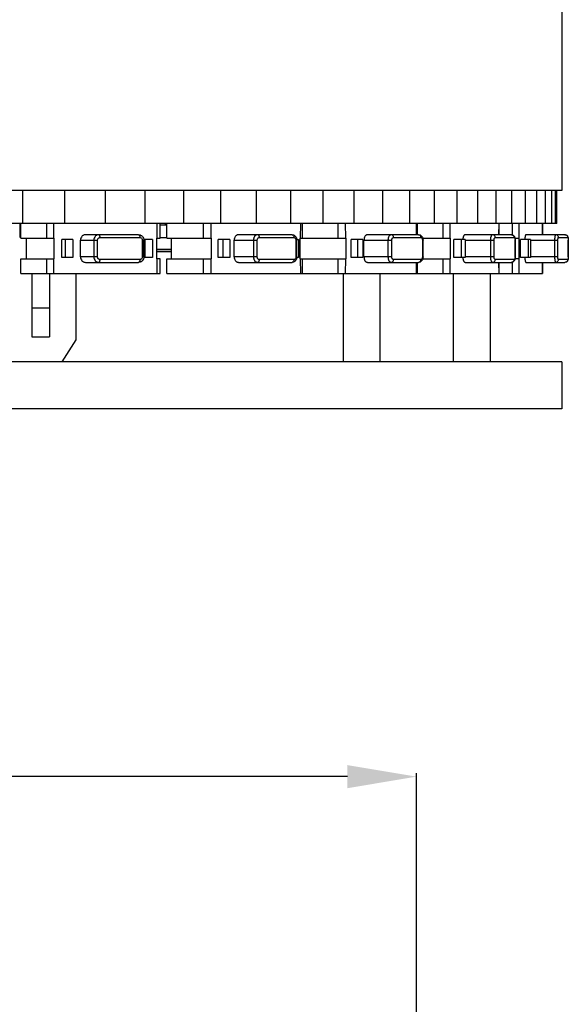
# Model space of a CAD drawing. Header units: inches. Extents: x -96 to 193, y -89 to 116.
# Tile 15 of 18: x 13 to 33, y 45 to 81. Entities that reach past the tile are written whole.
import ezdxf

# ---------------------------------------------------------------- set-up
doc = ezdxf.new("R2010")
doc.units = ezdxf.units.IN
doc.header["$LTSCALE"] = 1.21
doc.header["$MEASUREMENT"] = 0
doc.header["$PDMODE"] = 3
doc.header["$PDSIZE"] = 0.3125
doc.layers.get('0').update_dxf_attribs({"linetype": 'CONTINUOUS'})
doc.layers.get('Defpoints').update_dxf_attribs({"linetype": 'CONTINUOUS'})
doc.layers.add('DIM', color=3, linetype='CONTINUOUS')
doc.styles.get("Standard").update_dxf_attribs({"font": 'txt', "width": 0.8})
doc.dimstyles.get("Standard").update_dxf_attribs({"dimtxt": 0.15625, "dimasz": 0.1875, "dimexe": 0.125, "dimexo": 0.0625, "dimgap": 0.09, "dimtad": 0, "dimtih": 1, "dimtoh": 1, "dimzin": 4, "dimdsep": 46, "dimtxsty": 'STANDARD', "dimblk": '_FILLED', "dimblk1": '_FILLED', "dimblk2": '_FILLED', "dimcen": 0.09, "dimazin": 1, "dimtp": 0.01, "dimtm": 0.01, "dimtfac": 1, "dimtofl": 0, "dimtmove": 0, "dimatfit": 3, "dimldrblk": '_FILLED', "dimfxl": 1, "dimtolj": 1, "dimtzin": 4, "dimarcsym": 0})

# ---------------------------------------------------------------- blocks, each defined once
blk = doc.blocks.new('_FILLED')
at = {"color": 0, "linetype": 'ByBlock'}
blk.add_solid([(0, 0), (-1, 0.167), (-1, -0.167)], dxfattribs=at)
blk = doc.blocks.new('*D7')
at = {"layer": 'Defpoints', "color": 0}
for p in [(-15.504, 53.284), (-15.504, 28.581), (27.431, 14.581)]:
    blk.add_point(p, dxfattribs=at)
at = {"layer": 'DIM', "color": 0, "lineweight": -2}
for p, q in [((-15.504, 28.644), (-15.504, 53.409)), ((-13.004, 53.284), (1.873, 53.284)), ((24.931, 53.284), (10.053, 53.284)), ((27.431, 14.644), (27.431, 53.409))]:
    blk.add_line(p, q, dxfattribs=at)
at = {"layer": 'DIM', "color": 0, "lineweight": -2, "xscale": 2.5, "yscale": 2.5, "zscale": 2.5, "rotation": 180}
blk.add_blockref('_FILLED', (-15.504, 53.284), dxfattribs=at)
at = {"layer": 'DIM', "color": 0, "lineweight": -2, "xscale": 2.5, "yscale": 2.5, "zscale": 2.5}
blk.add_blockref('_FILLED', (27.431, 53.284), dxfattribs=at)
at = {"layer": 'DIM', "color": 0, "insert": (5.963, 53.284), "char_height": 2.5, "attachment_point": 5}
blk.add_mtext('\\A1;42.93', dxfattribs=at)

msp = doc.modelspace()

# ---------------------------------------------------------------- linework, layer by layer
at = {"color": 7, "linetype": 'Continuous'}
for p, q in [((32.681, 81.89), (32.681, 74.49)), ((32.681, 74.49), (-25.319, 74.49)), ((13.201, 73.29), (13.201, 74.49)), ((14.711, 73.29), (14.711, 74.49)), ((16.186, 73.29), (16.186, 74.49)), ((17.622, 73.29), (17.622, 74.49)), ((19.014, 73.29), (19.014, 74.49)), ((20.358, 73.29), (20.358, 74.49)), ((21.649, 73.29), (21.649, 74.49)), ((22.884, 73.29), (22.884, 74.49)), ((24.058, 73.29), (24.058, 74.49)), ((25.169, 73.29), (25.169, 74.49)), ((26.211, 73.29), (26.211, 74.49)), ((27.183, 73.29), (27.183, 74.49)), ((28.081, 73.29), (28.081, 74.49)), ((28.902, 73.29), (28.902, 74.49)), ((29.644, 73.29), (29.644, 74.49)), ((30.304, 73.29), (30.304, 74.49)), ((30.88, 73.29), (30.88, 74.49)), ((31.371, 73.29), (31.371, 74.49)), ((31.775, 73.29), (31.775, 74.49)), ((32.09, 73.29), (32.09, 74.49)), ((32.316, 73.29), (32.316, 74.49)), ((32.452, 73.29), (32.452, 74.49)), ((32.497, 73.29), (32.497, 74.49)), ((32.497, 73.29), (-25.134, 73.29)), ((13.095, 72.79), (13.095, 73.29)), ((13.127, 72.762), (13.127, 73.29)), ((14.047, 73.29), (14.047, 72.762)), ((14.32, 72.762), (14.315, 73.29)), ((18.045, 73.29), (18.04, 72.762)), ((18.157, 72.762), (18.157, 73.29)), ((18.4, 73.24), (18.157, 73.24)), ((18.347, 73.29), (18.347, 73.24)), ((18.347, 73.27), (18.4, 73.27)), ((18.4, 72.762), (18.4, 73.29)), ((19.721, 73.29), (19.721, 72.762)), ((20.007, 72.762), (20.002, 73.29)), ((23.228, 73.29), (23.223, 72.762)), ((23.302, 72.762), (23.302, 73.29)), ((24.585, 73.29), (24.585, 72.762)), ((24.87, 72.762), (24.866, 73.29)), ((27.421, 73.29), (27.419, 72.89)), ((27.464, 72.89), (27.464, 73.29)), ((28.38, 73.29), (28.38, 72.762)), ((28.649, 72.762), (28.646, 73.29)), ((30.4, 73.29), (30.398, 72.89)), ((30.419, 72.89), (30.419, 73.29)), ((30.883, 73.29), (30.883, 72.887)), ((31.984, 73.29), (31.983, 72.89)), ((31.988, 72.89), (31.988, 73.29)), ((13.127, 72.79), (13.095, 72.79)), ((13.127, 72.762), (14.322, 72.762)), ((13.313, 72.762), (13.313, 72.018)), ((14.321, 72.762), (14.321, 72.018)), ((15.008, 72.715), (14.607, 72.715)), ((14.607, 72.065), (14.607, 72.715)), ((14.739, 72.065), (14.739, 72.715)), ((15.008, 72.715), (15.008, 72.065)), ((15.281, 72.69), (15.897, 72.69)), ((15.281, 72.09), (15.281, 72.69)), ((17.381, 72.89), (15.461, 72.89)), ((15.763, 72.69), (15.763, 72.09)), ((15.897, 72.09), (15.897, 72.69)), ((15.987, 72.79), (17.425, 72.79)), ((17.515, 72.69), (17.571, 72.69)), ((17.515, 72.69), (17.515, 72.09)), ((17.884, 72.715), (17.568, 72.715)), ((17.571, 72.09), (17.571, 72.69)), ((17.615, 72.065), (17.615, 72.715)), ((17.884, 72.715), (17.884, 72.065)), ((18.04, 72.762), (18.157, 72.762)), ((18.04, 72.018), (18.04, 72.762)), ((18.157, 72.79), (18.4, 72.79)), ((18.4, 72.762), (20.008, 72.762)), ((18.561, 72.762), (18.561, 72.018)), ((20.008, 72.762), (20.008, 72.018)), ((20.677, 72.715), (20.255, 72.715)), ((20.255, 72.065), (20.255, 72.715)), ((20.444, 72.065), (20.444, 72.715)), ((20.677, 72.715), (20.677, 72.065)), ((20.838, 72.69), (21.671, 72.69)), ((20.838, 72.09), (20.838, 72.69)), ((22.929, 72.89), (20.993, 72.89)), ((21.53, 72.69), (21.53, 72.09)), ((21.671, 72.09), (21.671, 72.69)), ((21.749, 72.79), (22.992, 72.79)), ((23.07, 72.69), (23.107, 72.69)), ((23.07, 72.69), (23.07, 72.09)), ((23.104, 72.715), (23.164, 72.715)), ((23.107, 72.09), (23.107, 72.69)), ((23.164, 72.715), (23.164, 72.065)), ((23.223, 72.018), (23.223, 72.762)), ((23.224, 72.762), (24.871, 72.762)), ((24.871, 72.762), (24.871, 72.018)), ((25.487, 72.715), (25.066, 72.715)), ((25.066, 72.065), (25.066, 72.715)), ((25.303, 72.065), (25.303, 72.715)), ((25.487, 72.715), (25.487, 72.065)), ((25.528, 72.69), (26.535, 72.69)), ((25.528, 72.09), (25.528, 72.69)), ((27.503, 72.89), (25.651, 72.89)), ((26.395, 72.69), (26.395, 72.09)), ((26.535, 72.09), (26.535, 72.69)), ((26.597, 72.79), (27.582, 72.79)), ((27.643, 72.69), (27.665, 72.69)), ((27.643, 72.69), (27.643, 72.09)), ((27.653, 72.762), (28.65, 72.762)), ((27.665, 72.09), (27.665, 72.69)), ((28.65, 72.762), (28.65, 72.018)), ((29.182, 72.715), (28.783, 72.715)), ((28.783, 72.065), (28.783, 72.715)), ((29.055, 72.065), (29.055, 72.715)), ((29.182, 72.715), (29.182, 72.065)), ((29.182, 72.69), (30.23, 72.69)), ((30.858, 72.89), (29.185, 72.89)), ((30.097, 72.69), (30.097, 72.09)), ((30.23, 72.09), (30.23, 72.69)), ((30.273, 72.79), (30.949, 72.79)), ((30.991, 72.762), (31.123, 72.762)), ((30.991, 72.69), (31, 72.69)), ((30.991, 72.69), (30.991, 72.09)), ((31, 72.09), (31, 72.69)), ((31.123, 72.762), (31.123, 72.018)), ((31.544, 72.715), (31.188, 72.715)), ((31.188, 72.065), (31.188, 72.715)), ((32.794, 72.89), (31.386, 72.89)), ((31.482, 72.065), (31.482, 72.715)), ((31.544, 72.715), (31.544, 72.065)), ((31.544, 72.69), (32.539, 72.69)), ((32.42, 72.69), (32.42, 72.09)), ((32.539, 72.09), (32.539, 72.69)), ((32.56, 72.79), (32.892, 72.79)), ((32.913, 72.69), (32.915, 72.69)), ((32.913, 72.69), (32.913, 72.09)), ((32.915, 72.09), (32.915, 72.69)), ((18.039, 72.37), (18.561, 72.37)), ((13.127, 72.018), (14.322, 72.018)), ((13.127, 71.49), (13.127, 72.018)), ((14.047, 72.018), (14.047, 71.49)), ((14.315, 71.49), (14.32, 72.018)), ((15.008, 72.065), (14.607, 72.065)), ((15.897, 72.09), (15.281, 72.09)), ((17.425, 71.99), (15.987, 71.99)), ((17.571, 72.09), (17.515, 72.09)), ((17.884, 72.065), (17.568, 72.065)), ((18.039, 72.29), (18.561, 72.29)), ((18.561, 72.27), (18.039, 72.27)), ((18.157, 72.018), (18.04, 72.018)), ((18.04, 72.018), (18.045, 71.49)), ((18.064, 72.29), (18.064, 72.27)), ((18.083, 72.27), (18.083, 72.29)), ((18.119, 72.27), (18.119, 72.29)), ((18.157, 71.49), (18.157, 72.018)), ((18.4, 72.018), (20.008, 72.018)), ((18.4, 71.49), (18.4, 72.018)), ((18.439, 72.29), (18.439, 72.27)), ((19.721, 72.018), (19.721, 71.49)), ((20.002, 71.49), (20.007, 72.018)), ((20.677, 72.065), (20.255, 72.065)), ((21.671, 72.09), (20.838, 72.09)), ((22.992, 71.99), (21.749, 71.99)), ((23.107, 72.09), (23.07, 72.09)), ((23.164, 72.065), (23.104, 72.065)), ((23.223, 72.018), (23.228, 71.49)), ((23.224, 72.018), (24.871, 72.018)), ((23.302, 71.49), (23.302, 72.018)), ((24.585, 72.018), (24.585, 71.49)), ((24.866, 71.49), (24.87, 72.018)), ((25.487, 72.065), (25.066, 72.065)), ((26.535, 72.09), (25.528, 72.09)), ((27.582, 71.99), (26.597, 71.99)), ((27.665, 72.09), (27.643, 72.09)), ((27.653, 72.018), (28.65, 72.018)), ((28.38, 72.018), (28.38, 71.49)), ((28.646, 71.49), (28.649, 72.018)), ((29.182, 72.065), (28.783, 72.065)), ((30.23, 72.09), (29.182, 72.09)), ((30.949, 71.99), (30.273, 71.99)), ((31, 72.09), (30.991, 72.09)), ((31.123, 72.018), (30.991, 72.018)), ((31.544, 72.065), (31.188, 72.065)), ((32.539, 72.09), (31.544, 72.09)), ((32.892, 71.99), (32.56, 71.99)), ((32.915, 72.09), (32.913, 72.09)), ((15.461, 71.89), (17.381, 71.89)), ((20.993, 71.89), (22.929, 71.89)), ((25.651, 71.89), (27.503, 71.89)), ((27.419, 71.89), (27.421, 71.49)), ((27.464, 71.49), (27.464, 71.89)), ((29.185, 71.89), (30.858, 71.89)), ((30.398, 71.89), (30.4, 71.49)), ((30.419, 71.49), (30.419, 71.89)), ((30.883, 71.894), (30.883, 71.49)), ((31.386, 71.89), (32.794, 71.89)), ((31.983, 71.89), (31.984, 71.49)), ((31.988, 71.49), (31.988, 71.89)), ((13.127, 71.49), (18.157, 71.49)), ((13.521, 71.49), (13.521, 69.2)), ((14.161, 71.49), (14.161, 69.2)), ((15.111, 71.49), (15.111, 69.09)), ((18.4, 71.49), (31.988, 71.49)), ((24.775, 71.49), (24.775, 68.29)), ((26.103, 71.49), (26.103, 68.29)), ((28.759, 71.49), (28.759, 68.29)), ((30.086, 71.49), (30.086, 68.29)), ((13.521, 70.24), (14.161, 70.24)), ((13.521, 69.2), (14.161, 69.2)), ((15.111, 69.09), (14.611, 68.29)), ((32.681, 68.29), (-25.319, 68.29)), ((32.681, 68.29), (32.681, 66.59)), ((32.681, 66.59), (-25.319, 66.59))]:
    msp.add_line(p, q, dxfattribs=at)
for centre, radius, start, end in [((256.377, 73.533), 225.256, 180.06179, 180.19607), ((32.794, 72.794), 0.0963, 74.5692, 89.9534), ((256.377, 71.247), 225.256, 179.80393, 179.93821)]:
    msp.add_arc(centre, radius, start, end, dxfattribs=at)
for points, knots in [([(15.461, 72.89), (15.449, 72.89), (15.425, 72.887), (15.391, 72.876), (15.36, 72.857), (15.323, 72.823), (15.29, 72.768), (15.281, 72.716), (15.281, 72.69)], [0, 0, 0, 0, 0.118636, 0.238345, 0.359937, 0.483989, 0.738513, 1, 1, 1, 1]), ([(15.943, 72.89), (15.931, 72.89), (15.908, 72.887), (15.874, 72.876), (15.842, 72.857), (15.805, 72.823), (15.772, 72.768), (15.763, 72.716), (15.763, 72.69)], [0, 0, 0, 0, 0.118633, 0.238325, 0.359905, 0.483948, 0.738484, 1, 1, 1, 1]), ([(15.897, 72.69), (15.897, 72.703), (15.902, 72.729), (15.918, 72.757), (15.937, 72.774), (15.957, 72.786), (15.975, 72.79), (15.987, 72.79)], [0, 0, 0, 0, 0.261863, 0.516731, 0.640959, 0.762706, 1, 1, 1, 1]), ([(15.987, 72.79), (15.987, 72.803), (15.985, 72.822), (15.98, 72.845), (15.975, 72.86), (15.968, 72.873), (15.961, 72.882), (15.952, 72.888), (15.946, 72.89), (15.943, 72.89)], [0, 0, 0, 0, 0.328066, 0.479656, 0.6172, 0.737623, 0.839691, 0.92515, 1, 1, 1, 1]), ([(17.381, 72.89), (17.394, 72.89), (17.419, 72.887), (17.455, 72.876), (17.489, 72.857), (17.527, 72.823), (17.562, 72.767), (17.571, 72.716), (17.571, 72.69)], [0, 0, 0, 0, 0.123918, 0.248017, 0.372445, 0.497355, 0.74774, 1, 1, 1, 1]), ([(17.381, 72.89), (17.384, 72.89), (17.39, 72.888), (17.399, 72.882), (17.406, 72.873), (17.413, 72.86), (17.418, 72.845), (17.423, 72.822), (17.425, 72.803), (17.425, 72.79)], [0, 0, 0, 0, 0.074839, 0.16026, 0.262292, 0.382687, 0.520229, 0.67185, 1, 1, 1, 1]), ([(17.425, 72.79), (17.437, 72.79), (17.455, 72.786), (17.475, 72.774), (17.494, 72.757), (17.51, 72.729), (17.515, 72.703), (17.515, 72.69)], [0, 0, 0, 0, 0.237294, 0.35904, 0.483268, 0.738137, 1, 1, 1, 1]), ([(20.993, 72.89), (20.983, 72.89), (20.962, 72.887), (20.933, 72.876), (20.906, 72.857), (20.882, 72.832), (20.863, 72.801), (20.844, 72.755), (20.838, 72.716), (20.838, 72.69)], [0, 0, 0, 0, 0.109323, 0.221297, 0.337948, 0.460475, 0.589054, 0.72297, 1, 1, 1, 1]), ([(21.686, 72.89), (21.675, 72.89), (21.655, 72.887), (21.625, 72.876), (21.598, 72.857), (21.574, 72.832), (21.555, 72.801), (21.536, 72.755), (21.53, 72.716), (21.53, 72.69)], [0, 0, 0, 0, 0.109319, 0.221279, 0.337916, 0.460433, 0.589015, 0.722939, 1, 1, 1, 1]), ([(21.671, 72.69), (21.671, 72.703), (21.675, 72.728), (21.691, 72.761), (21.713, 72.781), (21.733, 72.789), (21.743, 72.79), (21.749, 72.79)], [0, 0, 0, 0, 0.277684, 0.539782, 0.778182, 0.890449, 1, 1, 1, 1]), ([(21.749, 72.79), (21.749, 72.803), (21.746, 72.828), (21.734, 72.856), (21.721, 72.873), (21.71, 72.883), (21.698, 72.889), (21.69, 72.89), (21.686, 72.89)], [0, 0, 0, 0, 0.298414, 0.570676, 0.691946, 0.802391, 0.903861, 1, 1, 1, 1]), ([(22.929, 72.89), (22.941, 72.89), (22.966, 72.887), (23, 72.875), (23.032, 72.855), (23.067, 72.821), (23.098, 72.766), (23.107, 72.715), (23.107, 72.69)], [0, 0, 0, 0, 0.122917, 0.246006, 0.369515, 0.493772, 0.744674, 1, 1, 1, 1]), ([(22.929, 72.89), (22.933, 72.89), (22.942, 72.889), (22.954, 72.883), (22.965, 72.873), (22.978, 72.856), (22.989, 72.828), (22.992, 72.803), (22.992, 72.79)], [0, 0, 0, 0, 0.096125, 0.197553, 0.307965, 0.429214, 0.701508, 1, 1, 1, 1]), ([(22.992, 72.79), (22.997, 72.79), (23.007, 72.789), (23.028, 72.781), (23.049, 72.761), (23.066, 72.728), (23.07, 72.703), (23.07, 72.69)], [0, 0, 0, 0, 0.109551, 0.221818, 0.460218, 0.722316, 1, 1, 1, 1]), ([(25.651, 72.89), (25.643, 72.89), (25.626, 72.887), (25.603, 72.875), (25.581, 72.856), (25.556, 72.821), (25.534, 72.765), (25.528, 72.716), (25.528, 72.69)], [0, 0, 0, 0, 0.094788, 0.195143, 0.304989, 0.426148, 0.699524, 1, 1, 1, 1]), ([(26.518, 72.89), (26.51, 72.89), (26.493, 72.887), (26.469, 72.875), (26.448, 72.856), (26.422, 72.821), (26.401, 72.765), (26.395, 72.716), (26.395, 72.69)], [0, 0, 0, 0, 0.094786, 0.195125, 0.304958, 0.426106, 0.699491, 1, 1, 1, 1]), ([(26.597, 72.79), (26.597, 72.803), (26.593, 72.828), (26.576, 72.861), (26.554, 72.881), (26.534, 72.889), (26.523, 72.89), (26.518, 72.89)], [0, 0, 0, 0, 0.276186, 0.537555, 0.776538, 0.889553, 1, 1, 1, 1]), ([(26.535, 72.69), (26.535, 72.703), (26.538, 72.728), (26.549, 72.756), (26.562, 72.773), (26.572, 72.783), (26.584, 72.789), (26.593, 72.79), (26.597, 72.79)], [0, 0, 0, 0, 0.30049, 0.573855, 0.695016, 0.80485, 0.905232, 1, 1, 1, 1]), ([(27.503, 72.89), (27.515, 72.89), (27.538, 72.887), (27.571, 72.874), (27.6, 72.854), (27.632, 72.818), (27.658, 72.763), (27.665, 72.715), (27.665, 72.69)], [0, 0, 0, 0, 0.123004, 0.2458, 0.368429, 0.491424, 0.741411, 1, 1, 1, 1]), ([(27.503, 72.89), (27.508, 72.89), (27.519, 72.889), (27.539, 72.881), (27.561, 72.861), (27.578, 72.828), (27.582, 72.803), (27.582, 72.79)], [0, 0, 0, 0, 0.110432, 0.223401, 0.462336, 0.723741, 1, 1, 1, 1]), ([(27.582, 72.79), (27.586, 72.79), (27.594, 72.789), (27.606, 72.783), (27.617, 72.773), (27.63, 72.756), (27.64, 72.728), (27.643, 72.703), (27.643, 72.69)], [0, 0, 0, 0, 0.094768, 0.19515, 0.304984, 0.426144, 0.69951, 1, 1, 1, 1]), ([(29.185, 72.89), (29.18, 72.89), (29.169, 72.887), (29.154, 72.877), (29.14, 72.861), (29.128, 72.839), (29.118, 72.813), (29.107, 72.772), (29.102, 72.738), (29.101, 72.715)], [0, 0, 0, 0, 0.074906, 0.159726, 0.260445, 0.379159, 0.515268, 0.666507, 1, 1, 1, 1]), ([(30.182, 72.89), (30.176, 72.89), (30.164, 72.887), (30.148, 72.875), (30.133, 72.855), (30.121, 72.83), (30.111, 72.8), (30.103, 72.766), (30.098, 72.729), (30.097, 72.703), (30.097, 72.69)], [0, 0, 0, 0, 0.072851, 0.156836, 0.258203, 0.378574, 0.516611, 0.669141, 0.831956, 1, 1, 1, 1]), ([(30.273, 72.79), (30.273, 72.803), (30.268, 72.829), (30.251, 72.857), (30.233, 72.874), (30.212, 72.886), (30.194, 72.89), (30.182, 72.89)], [0, 0, 0, 0, 0.260904, 0.515329, 0.639651, 0.761689, 1, 1, 1, 1]), ([(30.23, 72.69), (30.23, 72.697), (30.231, 72.709), (30.233, 72.728), (30.237, 72.745), (30.245, 72.768), (30.259, 72.79), (30.273, 72.79)], [0, 0, 0, 0, 0.171158, 0.337073, 0.49245, 0.633096, 1, 1, 1, 1]), ([(30.858, 72.89), (30.869, 72.89), (30.892, 72.887), (30.924, 72.872), (30.949, 72.85), (30.969, 72.824), (30.984, 72.793), (30.997, 72.749), (31, 72.714), (31, 72.69)], [0, 0, 0, 0, 0.12568, 0.250299, 0.37287, 0.493565, 0.614719, 0.739236, 1, 1, 1, 1]), ([(30.858, 72.89), (30.87, 72.89), (30.888, 72.886), (30.909, 72.874), (30.927, 72.857), (30.944, 72.829), (30.949, 72.803), (30.949, 72.79)], [0, 0, 0, 0, 0.238247, 0.360254, 0.484561, 0.739027, 1, 1, 1, 1]), ([(30.949, 72.79), (30.963, 72.79), (30.977, 72.768), (30.984, 72.745), (30.988, 72.728), (30.99, 72.709), (30.991, 72.697), (30.991, 72.69)], [0, 0, 0, 0, 0.366904, 0.50755, 0.662927, 0.828842, 1, 1, 1, 1]), ([(31.386, 72.89), (31.384, 72.89), (31.382, 72.889), (31.378, 72.887), (31.374, 72.883), (31.369, 72.874), (31.363, 72.86), (31.358, 72.839), (31.353, 72.813), (31.349, 72.783), (31.346, 72.75), (31.345, 72.727), (31.345, 72.715)], [0, 0, 0, 0, 0.020669, 0.044647, 0.074036, 0.10988, 0.202175, 0.321578, 0.46546, 0.629843, 0.809805, 1, 1, 1, 1]), ([(32.462, 72.89), (32.46, 72.89), (32.457, 72.889), (32.453, 72.886), (32.449, 72.881), (32.445, 72.874), (32.442, 72.866), (32.437, 72.852), (32.432, 72.83), (32.427, 72.8), (32.423, 72.766), (32.421, 72.729), (32.42, 72.703), (32.42, 72.69)], [0, 0, 0, 0, 0.019868, 0.043413, 0.072838, 0.109133, 0.15264, 0.203334, 0.325121, 0.471074, 0.636219, 0.814734, 1, 1, 1, 1]), ([(32.56, 72.79), (32.56, 72.803), (32.554, 72.829), (32.533, 72.862), (32.5, 72.885), (32.474, 72.89), (32.462, 72.89)], [0, 0, 0, 0, 0.252544, 0.503554, 0.752492, 1, 1, 1, 1]), ([(32.539, 72.69), (32.539, 72.703), (32.539, 72.721), (32.542, 72.745), (32.544, 72.76), (32.548, 72.772), (32.551, 72.781), (32.553, 72.786), (32.556, 72.789), (32.558, 72.79), (32.56, 72.79)], [0, 0, 0, 0, 0.364025, 0.5293, 0.675405, 0.797323, 0.891546, 0.927895, 0.957353, 1, 1, 1, 1]), ([(32.794, 72.89), (32.806, 72.89), (32.829, 72.886), (32.86, 72.87), (32.883, 72.845), (32.897, 72.818), (32.906, 72.788), (32.913, 72.746), (32.915, 72.713), (32.915, 72.69)], [0, 0, 0, 0, 0.132311, 0.263431, 0.390446, 0.508684, 0.621009, 0.738448, 1, 1, 1, 1]), ([(32.82, 72.887), (32.83, 72.884), (32.85, 72.874), (32.874, 72.852), (32.889, 72.823), (32.892, 72.801), (32.892, 72.79)], [0, 0, 0, 0, 0.247593, 0.496884, 0.747868, 1, 1, 1, 1]), ([(32.892, 72.79), (32.894, 72.79), (32.896, 72.789), (32.898, 72.786), (32.901, 72.781), (32.904, 72.772), (32.907, 72.76), (32.91, 72.745), (32.912, 72.721), (32.913, 72.703), (32.913, 72.69)], [0, 0, 0, 0, 0.042647, 0.072105, 0.108454, 0.202677, 0.324595, 0.4707, 0.635975, 1, 1, 1, 1]), ([(15.281, 72.09), (15.281, 72.064), (15.29, 72.013), (15.323, 71.957), (15.36, 71.923), (15.391, 71.904), (15.425, 71.893), (15.449, 71.89), (15.461, 71.89)], [0, 0, 0, 0, 0.261487, 0.516011, 0.640063, 0.761655, 0.881364, 1, 1, 1, 1]), ([(15.763, 72.09), (15.763, 72.064), (15.772, 72.013), (15.805, 71.957), (15.842, 71.923), (15.874, 71.904), (15.908, 71.893), (15.931, 71.89), (15.943, 71.89)], [0, 0, 0, 0, 0.261466, 0.515971, 0.640026, 0.761628, 0.881354, 1, 1, 1, 1]), ([(15.987, 71.99), (15.975, 71.99), (15.957, 71.994), (15.937, 72.006), (15.918, 72.023), (15.902, 72.051), (15.897, 72.077), (15.897, 72.09)], [0, 0, 0, 0, 0.237294, 0.35904, 0.483268, 0.738137, 1, 1, 1, 1]), ([(15.943, 71.89), (15.946, 71.89), (15.952, 71.892), (15.961, 71.898), (15.968, 71.907), (15.975, 71.92), (15.98, 71.935), (15.985, 71.958), (15.987, 71.977), (15.987, 71.99)], [0, 0, 0, 0, 0.074839, 0.16026, 0.262292, 0.382687, 0.520229, 0.67185, 1, 1, 1, 1]), ([(17.571, 72.09), (17.571, 72.064), (17.562, 72.013), (17.527, 71.957), (17.489, 71.923), (17.455, 71.904), (17.419, 71.893), (17.394, 71.89), (17.381, 71.89)], [0, 0, 0, 0, 0.252265, 0.502646, 0.627554, 0.751979, 0.87608, 1, 1, 1, 1]), ([(17.425, 71.99), (17.425, 71.977), (17.423, 71.958), (17.418, 71.935), (17.413, 71.92), (17.406, 71.907), (17.399, 71.898), (17.39, 71.892), (17.384, 71.89), (17.381, 71.89)], [0, 0, 0, 0, 0.328066, 0.479656, 0.6172, 0.737623, 0.839691, 0.92515, 1, 1, 1, 1]), ([(17.515, 72.09), (17.515, 72.077), (17.51, 72.051), (17.494, 72.023), (17.475, 72.006), (17.455, 71.994), (17.437, 71.99), (17.425, 71.99)], [0, 0, 0, 0, 0.261863, 0.516731, 0.640959, 0.762706, 1, 1, 1, 1]), ([(20.838, 72.09), (20.838, 72.064), (20.844, 72.026), (20.863, 71.979), (20.882, 71.948), (20.906, 71.923), (20.933, 71.904), (20.962, 71.893), (20.983, 71.89), (20.993, 71.89)], [0, 0, 0, 0, 0.27703, 0.410946, 0.539525, 0.662052, 0.778703, 0.890677, 1, 1, 1, 1]), ([(21.53, 72.09), (21.53, 72.064), (21.536, 72.026), (21.555, 71.979), (21.574, 71.948), (21.598, 71.923), (21.625, 71.904), (21.655, 71.893), (21.675, 71.89), (21.686, 71.89)], [0, 0, 0, 0, 0.277009, 0.410912, 0.539485, 0.662016, 0.778677, 0.890668, 1, 1, 1, 1]), ([(21.749, 71.99), (21.743, 71.99), (21.733, 71.991), (21.713, 71.999), (21.691, 72.019), (21.675, 72.052), (21.671, 72.077), (21.671, 72.09)], [0, 0, 0, 0, 0.109551, 0.221818, 0.460218, 0.722316, 1, 1, 1, 1]), ([(21.686, 71.89), (21.69, 71.89), (21.698, 71.891), (21.71, 71.897), (21.721, 71.907), (21.734, 71.924), (21.746, 71.952), (21.749, 71.977), (21.749, 71.99)], [0, 0, 0, 0, 0.096125, 0.197553, 0.307965, 0.429214, 0.701508, 1, 1, 1, 1]), ([(23.107, 72.09), (23.107, 72.065), (23.098, 72.014), (23.067, 71.959), (23.032, 71.925), (23, 71.905), (22.966, 71.893), (22.941, 71.89), (22.929, 71.89)], [0, 0, 0, 0, 0.255341, 0.506235, 0.630485, 0.753988, 0.877075, 1, 1, 1, 1]), ([(22.992, 71.99), (22.992, 71.977), (22.989, 71.952), (22.978, 71.924), (22.965, 71.907), (22.954, 71.897), (22.942, 71.891), (22.933, 71.89), (22.929, 71.89)], [0, 0, 0, 0, 0.298414, 0.570676, 0.691946, 0.802391, 0.903861, 1, 1, 1, 1]), ([(23.07, 72.09), (23.07, 72.077), (23.066, 72.052), (23.049, 72.019), (23.028, 71.999), (23.007, 71.991), (22.997, 71.99), (22.992, 71.99)], [0, 0, 0, 0, 0.277684, 0.539782, 0.778182, 0.890449, 1, 1, 1, 1]), ([(25.528, 72.09), (25.528, 72.064), (25.534, 72.015), (25.556, 71.959), (25.581, 71.924), (25.603, 71.905), (25.626, 71.893), (25.643, 71.89), (25.651, 71.89)], [0, 0, 0, 0, 0.300476, 0.573852, 0.695011, 0.804857, 0.905212, 1, 1, 1, 1]), ([(26.395, 72.09), (26.395, 72.064), (26.401, 72.015), (26.422, 71.959), (26.448, 71.924), (26.469, 71.905), (26.493, 71.893), (26.51, 71.89), (26.518, 71.89)], [0, 0, 0, 0, 0.300453, 0.573812, 0.694976, 0.804834, 0.905204, 1, 1, 1, 1]), ([(26.518, 71.89), (26.523, 71.89), (26.534, 71.891), (26.554, 71.899), (26.576, 71.919), (26.593, 71.952), (26.597, 71.977), (26.597, 71.99)], [0, 0, 0, 0, 0.110432, 0.223401, 0.462336, 0.723741, 1, 1, 1, 1]), ([(26.597, 71.99), (26.593, 71.99), (26.584, 71.991), (26.572, 71.997), (26.562, 72.007), (26.549, 72.024), (26.538, 72.053), (26.535, 72.077), (26.535, 72.09)], [0, 0, 0, 0, 0.094768, 0.19515, 0.304984, 0.426144, 0.69951, 1, 1, 1, 1]), ([(27.665, 72.09), (27.665, 72.065), (27.658, 72.017), (27.632, 71.962), (27.6, 71.927), (27.571, 71.906), (27.538, 71.893), (27.515, 71.89), (27.503, 71.89)], [0, 0, 0, 0, 0.258618, 0.508598, 0.631583, 0.754196, 0.876983, 1, 1, 1, 1]), ([(27.582, 71.99), (27.582, 71.977), (27.578, 71.952), (27.561, 71.919), (27.539, 71.899), (27.519, 71.891), (27.508, 71.89), (27.503, 71.89)], [0, 0, 0, 0, 0.276186, 0.537555, 0.776538, 0.889553, 1, 1, 1, 1]), ([(27.643, 72.09), (27.643, 72.077), (27.64, 72.053), (27.63, 72.024), (27.617, 72.007), (27.606, 71.997), (27.594, 71.991), (27.586, 71.99), (27.582, 71.99)], [0, 0, 0, 0, 0.30049, 0.573855, 0.695016, 0.80485, 0.905232, 1, 1, 1, 1]), ([(29.101, 72.065), (29.102, 72.042), (29.107, 72.008), (29.118, 71.967), (29.128, 71.941), (29.14, 71.919), (29.154, 71.903), (29.169, 71.893), (29.18, 71.89), (29.185, 71.89)], [0, 0, 0, 0, 0.333493, 0.484732, 0.620841, 0.739555, 0.840274, 0.925094, 1, 1, 1, 1]), ([(30.097, 72.09), (30.097, 72.077), (30.098, 72.051), (30.103, 72.014), (30.111, 71.98), (30.121, 71.95), (30.133, 71.925), (30.148, 71.906), (30.164, 71.893), (30.176, 71.89), (30.182, 71.89)], [0, 0, 0, 0, 0.168026, 0.330798, 0.483309, 0.621342, 0.741733, 0.843129, 0.92714, 1, 1, 1, 1]), ([(30.182, 71.89), (30.194, 71.89), (30.212, 71.894), (30.233, 71.906), (30.251, 71.923), (30.268, 71.951), (30.273, 71.977), (30.273, 71.99)], [0, 0, 0, 0, 0.238247, 0.360254, 0.484561, 0.739027, 1, 1, 1, 1]), ([(30.273, 71.99), (30.259, 71.99), (30.245, 72.012), (30.237, 72.035), (30.233, 72.052), (30.231, 72.071), (30.23, 72.084), (30.23, 72.09)], [0, 0, 0, 0, 0.366904, 0.50755, 0.662927, 0.828842, 1, 1, 1, 1]), ([(31, 72.09), (31, 72.066), (30.997, 72.031), (30.984, 71.987), (30.969, 71.957), (30.949, 71.93), (30.924, 71.908), (30.892, 71.893), (30.869, 71.89), (30.858, 71.89)], [0, 0, 0, 0, 0.260811, 0.385351, 0.506467, 0.627161, 0.749705, 0.8743, 1, 1, 1, 1]), ([(30.949, 71.99), (30.949, 71.977), (30.944, 71.951), (30.927, 71.923), (30.909, 71.906), (30.888, 71.894), (30.87, 71.89), (30.858, 71.89)], [0, 0, 0, 0, 0.260904, 0.515329, 0.639651, 0.761689, 1, 1, 1, 1]), ([(30.991, 72.09), (30.991, 72.084), (30.99, 72.071), (30.988, 72.052), (30.984, 72.035), (30.977, 72.012), (30.963, 71.99), (30.949, 71.99)], [0, 0, 0, 0, 0.171158, 0.337073, 0.49245, 0.633096, 1, 1, 1, 1]), ([(31.345, 72.065), (31.345, 72.053), (31.346, 72.03), (31.349, 71.997), (31.353, 71.967), (31.358, 71.941), (31.363, 71.92), (31.369, 71.906), (31.374, 71.898), (31.378, 71.893), (31.382, 71.891), (31.384, 71.89), (31.386, 71.89)], [0, 0, 0, 0, 0.190195, 0.370157, 0.53454, 0.678422, 0.797825, 0.89012, 0.925964, 0.955353, 0.979331, 1, 1, 1, 1]), ([(32.42, 72.09), (32.42, 72.077), (32.421, 72.051), (32.423, 72.014), (32.427, 71.98), (32.432, 71.95), (32.437, 71.928), (32.442, 71.914), (32.445, 71.906), (32.449, 71.899), (32.453, 71.894), (32.457, 71.891), (32.46, 71.89), (32.462, 71.89)], [0, 0, 0, 0, 0.185246, 0.363714, 0.528839, 0.674792, 0.796603, 0.847316, 0.890836, 0.927146, 0.95658, 0.980131, 1, 1, 1, 1]), ([(32.462, 71.89), (32.474, 71.89), (32.5, 71.895), (32.533, 71.918), (32.554, 71.951), (32.56, 71.977), (32.56, 71.99)], [0, 0, 0, 0, 0.247442, 0.496338, 0.747388, 1, 1, 1, 1]), ([(32.56, 71.99), (32.558, 71.99), (32.556, 71.992), (32.553, 71.994), (32.551, 71.999), (32.548, 72.008), (32.544, 72.02), (32.542, 72.035), (32.539, 72.059), (32.539, 72.077), (32.539, 72.09)], [0, 0, 0, 0, 0.042647, 0.072105, 0.108454, 0.202677, 0.324595, 0.4707, 0.635975, 1, 1, 1, 1]), ([(32.915, 72.09), (32.915, 72.067), (32.913, 72.034), (32.906, 71.992), (32.897, 71.963), (32.883, 71.935), (32.86, 71.91), (32.829, 71.894), (32.806, 71.89), (32.794, 71.89)], [0, 0, 0, 0, 0.261611, 0.37904, 0.491364, 0.609607, 0.736603, 0.867672, 1, 1, 1, 1]), ([(32.892, 71.99), (32.892, 71.977), (32.887, 71.951), (32.865, 71.918), (32.833, 71.895), (32.807, 71.89), (32.794, 71.89)], [0, 0, 0, 0, 0.252544, 0.503554, 0.752492, 1, 1, 1, 1]), ([(32.913, 72.09), (32.913, 72.077), (32.912, 72.059), (32.91, 72.035), (32.907, 72.02), (32.904, 72.008), (32.901, 71.999), (32.898, 71.994), (32.896, 71.992), (32.894, 71.99), (32.892, 71.99)], [0, 0, 0, 0, 0.364025, 0.5293, 0.675405, 0.797323, 0.891546, 0.927895, 0.957353, 1, 1, 1, 1])]:
    msp.add_open_spline(points, degree=3, knots=knots, dxfattribs=at)

# ---------------------------------------------------------------- dimensions: what is measured, and where the dimension line sits
at = {"layer": 'DIM'}
dim = msp.add_linear_dim(base=(-15.50436, 53.2835), p1=(27.43059, 14.58149), p2=(-15.50436, 28.58149), dimstyle='STANDARD', override={"dimtxt": 2.5, "dimasz": 2.5, "dimtih": 0, "dimtoh": 0, "dimzin": 0, "dimcen": 0.198, "dimadec": 0, "dimazin": 0, "dimtp": 0, "dimtm": 0, "dimtdec": 4, "dimtzin": 0}, dxfattribs=at)
dim.commit()
dim.dimension.update_dxf_attribs({"geometry": '*D7', "text_midpoint": (5.96312, 53.2835)})

doc.saveas('drawing.dxf')
